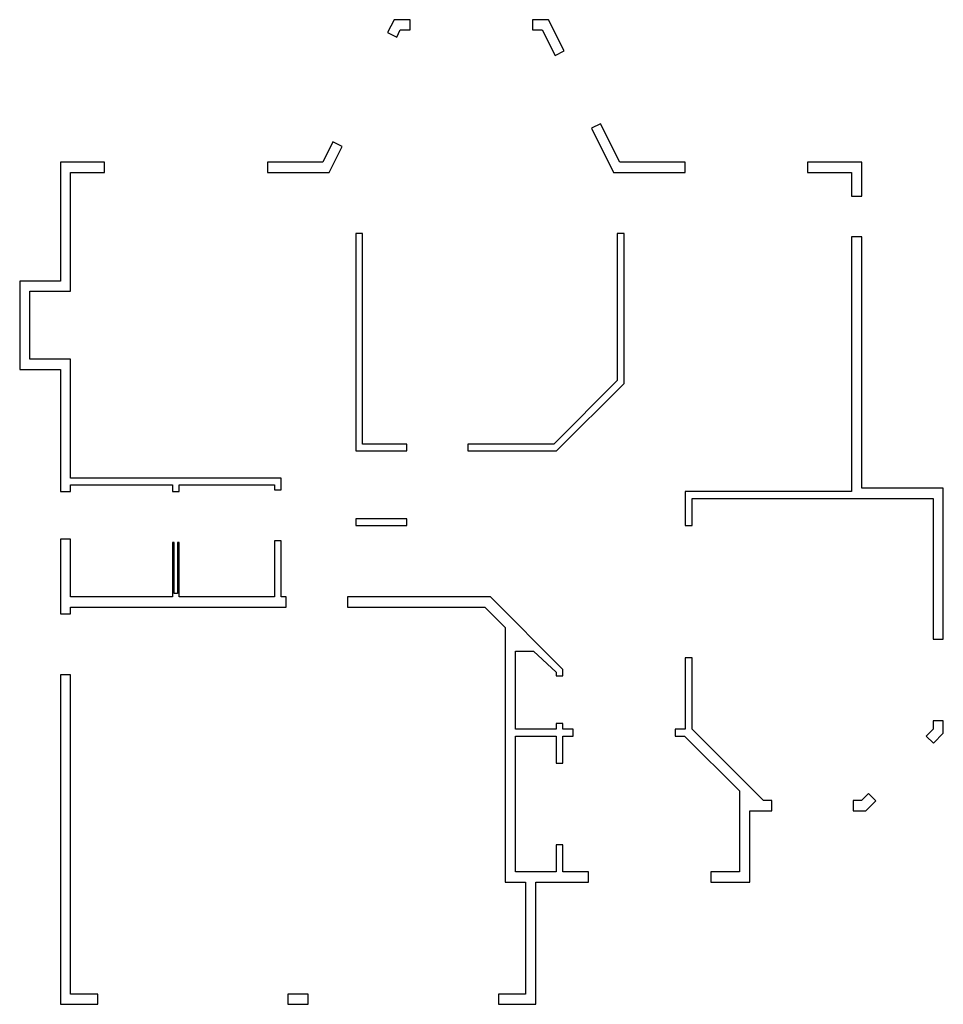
# Model space of a CAD drawing. Header units: inches. Extents: x 220 to 764, y 106 to 686.
import ezdxf

# ---------------------------------------------------------------- set-up
doc = ezdxf.new("R2010")
doc.units = ezdxf.units.IN
doc.header["$LTSCALE"] = 30
doc.header["$MEASUREMENT"] = 0
doc.layers.add('3DWalls', color=170, linetype='CONTINUOUS')

msp = doc.modelspace()

# ---------------------------------------------------------------- linework, layer by layer
at = {"layer": '3DWalls'}
for points in [[(450, 686), (440.47, 686), (436.68, 678.41), (442.04, 675.73), (444.18, 680), (450, 680)], [(531.53, 686), (522, 686), (522, 680), (527.82, 680), (535.32, 664.99), (540.69, 667.68)], [(612, 602), (573.53, 602), (562.16, 624.74), (556.79, 622.06), (569.82, 596), (612, 596)], [(409.84, 611.33), (404.48, 614.01), (398.47, 602), (366, 602), (366, 596), (402.18, 596)], [(250, 473), (250, 479), (250, 486), (226, 486), (226, 526), (250, 526), (250, 596), (270, 596), (270, 602), (244, 602), (244, 532), (220, 532), (220, 480), (244, 480), (244, 408), (250, 408), (250, 412), (310, 412), (310, 408), (314, 408), (314, 412), (370, 412), (370, 409), (374, 409), (374, 416), (250, 416)], [(716, 602), (684, 602), (684, 596), (710, 596), (710, 582), (716, 582)], [(422, 560), (418, 560), (418, 432), (448, 432), (448, 436), (422, 436)], [(576, 471.74), (576, 560), (572, 560), (572, 473.39), (534.61, 436), (484, 436), (484, 432), (536.26, 432)], [(764, 410), (716, 410), (716, 558), (710, 558), (710, 408), (612, 408), (612, 388), (616, 388), (616, 404), (758, 404), (758, 321), (764, 321)], [(448, 392), (418, 392), (418, 388), (448, 388)], [(377, 346), (374, 346), (374, 379), (370, 379), (370, 346), (314, 346), (314, 378), (313, 378), (313, 348), (311, 348), (311, 378), (310, 378), (310, 346), (250, 346), (250, 380), (244, 380), (244, 336), (250, 336), (250, 336), (250, 340), (377, 340)], [(497.31, 346), (413, 346), (413, 340), (494, 340), (506, 328), (506, 178), (518, 178), (518, 112), (502, 112), (502, 106), (524, 106), (524, 178), (555, 178), (555, 184), (540, 184), (540, 200), (536, 200), (536, 184), (512, 184), (512, 264), (536, 264), (536, 248), (540, 248), (540, 264), (546, 264), (546, 268), (540, 268), (540, 271.5), (536, 271.5), (536, 268), (512, 268), (512, 314), (522.66, 314), (536, 301.66), (536, 299.5), (540, 299.5), (540, 303.31)], [(650, 220), (663, 220), (663, 226), (658.14, 226), (616, 268.14), (616, 310), (612, 310), (612, 268), (606, 268), (606, 264), (611.66, 264), (644, 231.66), (644, 184), (627, 184), (627, 178), (650, 178)], [(250, 300), (244, 300), (244, 106), (266, 106), (266, 112), (250, 112)], [(764, 265.66), (764, 273), (758, 273), (758, 268.14), (753.9, 264.04), (758.14, 259.8)], [(724.2, 225.86), (719.96, 230.1), (715.86, 226), (711, 226), (711, 220), (718.34, 220)], [(390, 112), (378, 112), (378, 106), (390, 106)]]:
    msp.add_lwpolyline(points, close=True, dxfattribs=at)

doc.saveas('drawing.dxf')
